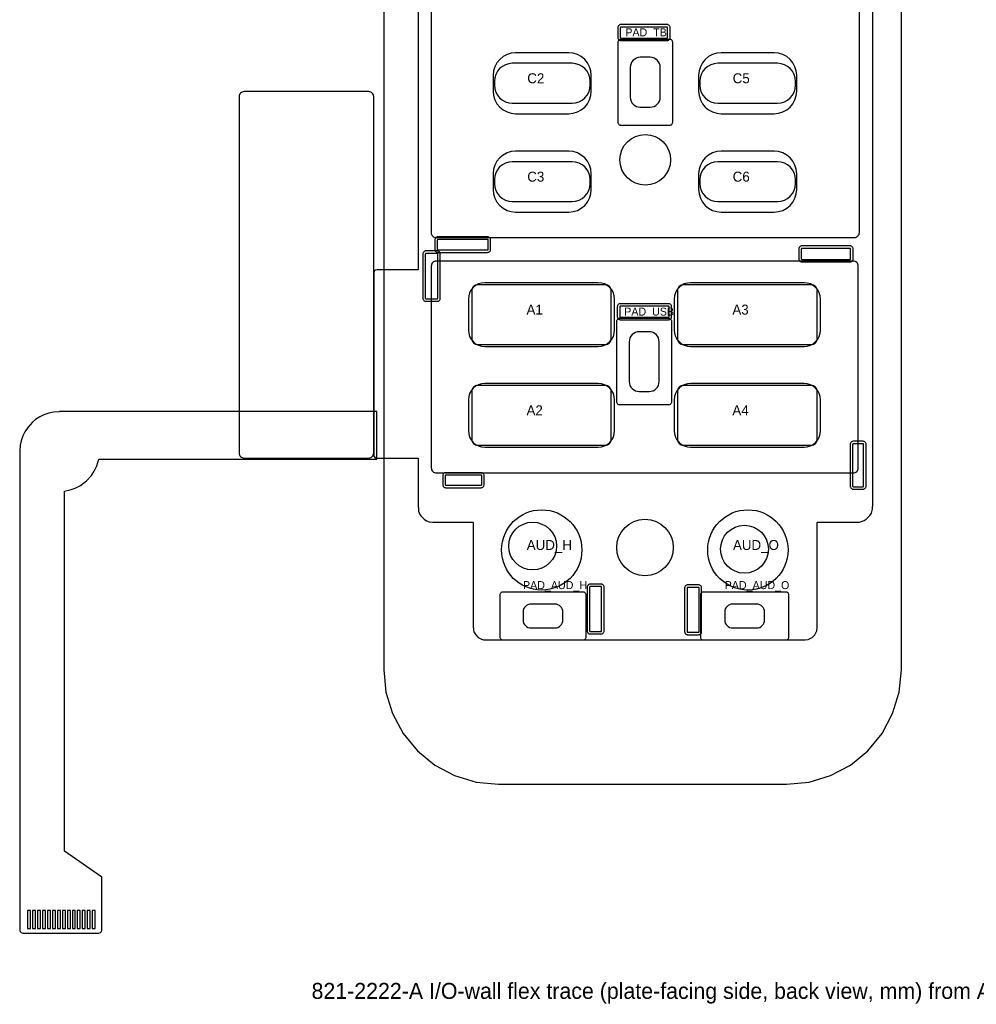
# Model space of a CAD drawing. Header units: metres. Extents: x -9 to 183, y -27 to 159.
# Tile 1 of 2: x -9 to 87, y -27 to 72. Entities that reach past the tile are written whole.
import ezdxf

# ---------------------------------------------------------------- set-up
doc = ezdxf.new("R2010")
doc.units = ezdxf.units.M
for name, color, linetype in [('FLEX_CONTACTS', 40, 'Continuous'), ('FLEX_CUTOUTS', 30, 'Continuous'), ('FLEX_HOLES', 30, 'Continuous'), ('FLEX_LEDS', 2, 'Continuous'), ('FLEX_LIGHT_PADS', 5, 'Continuous'), ('FLEX_OUTLINE', 30, 'Continuous'), ('FLEX_SILVER_FRAMES', 9, 'Continuous'), ('FLEX_TAIL', 8, 'Continuous'), ('IGNORED_BLACK_TAB', 251, 'Continuous'), ('NOTES', 7, 'Continuous'), ('REF_LED_POCKETS', 1, 'Continuous'), ('REF_LIGHT_WINDOWS', 2, 'Continuous'), ('REF_PLATE_OPENINGS', 7, 'Continuous'), ('REF_PLATE_OUTLINE', 7, 'Continuous')]:
    doc.layers.add(name, color=color, linetype=linetype)

msp = doc.modelspace()

# ---------------------------------------------------------------- linework, layer by layer
at = {"layer": 'FLEX_CONTACTS'}
for points in [[(-8.489, -18.95), (-8.189, -18.95), (-8.189, -17.15), (-8.489, -17.15)], [(-7.989, -18.95), (-7.689, -18.95), (-7.689, -17.15), (-7.989, -17.15)], [(-7.489, -18.95), (-7.189, -18.95), (-7.189, -17.15), (-7.489, -17.15)], [(-6.989, -18.95), (-6.689, -18.95), (-6.689, -17.15), (-6.989, -17.15)], [(-6.489, -18.95), (-6.189, -18.95), (-6.189, -17.15), (-6.489, -17.15)], [(-5.989, -18.95), (-5.689, -18.95), (-5.689, -17.15), (-5.989, -17.15)], [(-5.489, -18.95), (-5.189, -18.95), (-5.189, -17.15), (-5.489, -17.15)], [(-4.989, -18.95), (-4.689, -18.95), (-4.689, -17.15), (-4.989, -17.15)], [(-4.489, -18.95), (-4.189, -18.95), (-4.189, -17.15), (-4.489, -17.15)], [(-3.989, -18.95), (-3.689, -18.95), (-3.689, -17.15), (-3.989, -17.15)], [(-3.489, -18.95), (-3.189, -18.95), (-3.189, -17.15), (-3.489, -17.15)], [(-2.989, -18.95), (-2.689, -18.95), (-2.689, -17.15), (-2.989, -17.15)], [(-2.489, -18.95), (-2.189, -18.95), (-2.189, -17.15), (-2.489, -17.15)], [(-1.989, -18.95), (-1.689, -18.95), (-1.689, -17.15), (-1.989, -17.15)]]:
    msp.add_lwpolyline(points, close=True, dxfattribs=at)
at = {"layer": 'FLEX_CUTOUTS'}
for points in [[(48.045, 66.64), (48.002, 67.079), (47.874, 67.501), (47.666, 67.89), (47.386, 68.231), (47.045, 68.511), (46.656, 68.719), (46.234, 68.847), (45.795, 68.89), (40.465, 68.89), (40.026, 68.847), (39.604, 68.719), (39.215, 68.511), (38.874, 68.231), (38.594, 67.89), (38.386, 67.501), (38.258, 67.079), (38.215, 66.64), (38.215, 65.04), (38.258, 64.601), (38.386, 64.179), (38.594, 63.79), (38.874, 63.449), (39.215, 63.169), (39.604, 62.961), (40.026, 62.833), (40.465, 62.79), (45.795, 62.79), (46.234, 62.833), (46.656, 62.961), (47.045, 63.169), (47.386, 63.449), (47.666, 63.79), (47.874, 64.179), (48.002, 64.601), (48.045, 65.04)], [(68.645, 66.64), (68.602, 67.079), (68.474, 67.501), (68.266, 67.89), (67.986, 68.231), (67.645, 68.511), (67.256, 68.719), (66.834, 68.847), (66.395, 68.89), (61.065, 68.89), (60.626, 68.847), (60.204, 68.719), (59.815, 68.511), (59.474, 68.231), (59.194, 67.89), (58.986, 67.501), (58.858, 67.079), (58.815, 66.64), (58.815, 65.04), (58.858, 64.601), (58.986, 64.179), (59.194, 63.79), (59.474, 63.449), (59.815, 63.169), (60.204, 62.961), (60.626, 62.833), (61.065, 62.79), (66.395, 62.79), (66.834, 62.833), (67.256, 62.961), (67.645, 63.169), (67.986, 63.449), (68.266, 63.79), (68.474, 64.179), (68.602, 64.601), (68.645, 65.04)], [(48.045, 56.772), (48.002, 57.211), (47.874, 57.633), (47.666, 58.022), (47.386, 58.363), (47.045, 58.643), (46.656, 58.851), (46.234, 58.979), (45.795, 59.022), (40.465, 59.022), (40.026, 58.979), (39.604, 58.851), (39.215, 58.643), (38.874, 58.363), (38.594, 58.022), (38.386, 57.633), (38.258, 57.211), (38.215, 56.772), (38.215, 55.172), (38.258, 54.733), (38.386, 54.311), (38.594, 53.922), (38.874, 53.581), (39.215, 53.301), (39.604, 53.093), (40.026, 52.965), (40.465, 52.922), (45.795, 52.922), (46.234, 52.965), (46.656, 53.093), (47.045, 53.301), (47.386, 53.581), (47.666, 53.922), (47.874, 54.311), (48.002, 54.733), (48.045, 55.172)], [(68.645, 56.772), (68.602, 57.211), (68.474, 57.633), (68.266, 58.022), (67.986, 58.363), (67.645, 58.643), (67.256, 58.851), (66.834, 58.979), (66.395, 59.022), (61.065, 59.022), (60.626, 58.979), (60.204, 58.851), (59.815, 58.643), (59.474, 58.363), (59.194, 58.022), (58.986, 57.633), (58.858, 57.211), (58.815, 56.772), (58.815, 55.172), (58.858, 54.733), (58.986, 54.311), (59.194, 53.922), (59.474, 53.581), (59.815, 53.301), (60.204, 53.093), (60.626, 52.965), (61.065, 52.922), (66.395, 52.922), (66.834, 52.965), (67.256, 53.093), (67.645, 53.301), (67.986, 53.581), (68.266, 53.922), (68.474, 54.311), (68.602, 54.733), (68.645, 55.172)], [(50.385, 44.193), (50.353, 44.513), (50.26, 44.821), (50.109, 45.104), (49.905, 45.353), (49.656, 45.557), (49.373, 45.708), (49.065, 45.801), (48.745, 45.833), (37.365, 45.833), (37.045, 45.801), (36.737, 45.708), (36.454, 45.557), (36.205, 45.353), (36.001, 45.104), (35.85, 44.821), (35.757, 44.513), (35.725, 44.193), (35.725, 41.083), (35.757, 40.763), (35.85, 40.455), (36.001, 40.172), (36.205, 39.923), (36.454, 39.719), (36.737, 39.568), (37.045, 39.475), (37.365, 39.443), (48.745, 39.443), (49.065, 39.475), (49.373, 39.568), (49.656, 39.719), (49.905, 39.923), (50.109, 40.172), (50.26, 40.455), (50.353, 40.763), (50.385, 41.083)], [(71.027, 44.193), (70.995, 44.513), (70.902, 44.821), (70.751, 45.104), (70.547, 45.353), (70.298, 45.557), (70.015, 45.708), (69.707, 45.801), (69.387, 45.833), (58.007, 45.833), (57.687, 45.801), (57.379, 45.708), (57.096, 45.557), (56.847, 45.353), (56.643, 45.104), (56.492, 44.821), (56.399, 44.513), (56.367, 44.193), (56.367, 41.083), (56.399, 40.763), (56.492, 40.455), (56.643, 40.172), (56.847, 39.923), (57.096, 39.719), (57.379, 39.568), (57.687, 39.475), (58.007, 39.443), (69.387, 39.443), (69.707, 39.475), (70.015, 39.568), (70.298, 39.719), (70.547, 39.923), (70.751, 40.172), (70.902, 40.455), (70.995, 40.763), (71.027, 41.083)], [(50.385, 34.09), (50.353, 34.41), (50.26, 34.718), (50.109, 35.001), (49.905, 35.25), (49.656, 35.454), (49.373, 35.605), (49.065, 35.698), (48.745, 35.73), (37.365, 35.73), (37.045, 35.698), (36.737, 35.605), (36.454, 35.454), (36.205, 35.25), (36.001, 35.001), (35.85, 34.718), (35.757, 34.41), (35.725, 34.09), (35.725, 30.98), (35.757, 30.66), (35.85, 30.352), (36.001, 30.069), (36.205, 29.82), (36.454, 29.616), (36.737, 29.465), (37.045, 29.372), (37.365, 29.34), (48.745, 29.34), (49.065, 29.372), (49.373, 29.465), (49.656, 29.616), (49.905, 29.82), (50.109, 30.069), (50.26, 30.352), (50.353, 30.66), (50.385, 30.98)], [(71.027, 34.09), (70.995, 34.41), (70.902, 34.718), (70.751, 35.001), (70.547, 35.25), (70.298, 35.454), (70.015, 35.605), (69.707, 35.698), (69.387, 35.73), (58.007, 35.73), (57.687, 35.698), (57.379, 35.605), (57.096, 35.454), (56.847, 35.25), (56.643, 35.001), (56.492, 34.718), (56.399, 34.41), (56.367, 34.09), (56.367, 30.98), (56.399, 30.66), (56.492, 30.352), (56.643, 30.069), (56.847, 29.82), (57.096, 29.616), (57.379, 29.465), (57.687, 29.372), (58.007, 29.34), (69.387, 29.34), (69.707, 29.372), (70.015, 29.465), (70.298, 29.616), (70.547, 29.82), (70.751, 30.069), (70.902, 30.352), (70.995, 30.66), (71.027, 30.98)]]:
    msp.add_lwpolyline(points, close=True, dxfattribs=at)
for centre in [(43.078, 19.027), (63.756, 19.027)]:
    msp.add_circle(centre, 4.025, dxfattribs=at)
at = {"layer": 'FLEX_HOLES'}
for centre, radius in [((53.464, 58.161), 2.54), ((53.435, 19.272), 2.835)]:
    msp.add_circle(centre, radius, dxfattribs=at)
at = {"layer": 'FLEX_LEDS'}
for points in [[(55.708, 71.426), (55.707, 71.436), (55.704, 71.445), (55.7, 71.454), (55.693, 71.461), (55.686, 71.468), (55.677, 71.472), (55.668, 71.475), (55.658, 71.476), (51.008, 71.476), (50.998, 71.475), (50.989, 71.472), (50.98, 71.468), (50.973, 71.461), (50.966, 71.454), (50.962, 71.445), (50.959, 71.436), (50.958, 71.426), (50.958, 70.426), (50.959, 70.416), (50.962, 70.407), (50.966, 70.398), (50.973, 70.391), (50.98, 70.384), (50.989, 70.38), (50.998, 70.377), (51.008, 70.376), (55.658, 70.376), (55.668, 70.377), (55.677, 70.38), (55.686, 70.384), (55.693, 70.391), (55.7, 70.398), (55.704, 70.407), (55.707, 70.416), (55.708, 70.426)], [(37.708, 50.126), (37.707, 50.136), (37.704, 50.145), (37.7, 50.154), (37.693, 50.161), (37.686, 50.168), (37.677, 50.172), (37.668, 50.175), (37.658, 50.176), (32.658, 50.176), (32.648, 50.175), (32.639, 50.172), (32.63, 50.168), (32.623, 50.161), (32.616, 50.154), (32.612, 50.145), (32.609, 50.136), (32.608, 50.126), (32.608, 49.176), (32.609, 49.166), (32.612, 49.157), (32.616, 49.148), (32.623, 49.141), (32.63, 49.134), (32.639, 49.13), (32.648, 49.127), (32.658, 49.126), (37.658, 49.126), (37.668, 49.127), (37.677, 49.13), (37.686, 49.134), (37.693, 49.141), (37.7, 49.148), (37.704, 49.157), (37.707, 49.166), (37.708, 49.176)], [(32.658, 48.726), (32.657, 48.736), (32.654, 48.745), (32.65, 48.754), (32.643, 48.761), (32.636, 48.768), (32.627, 48.772), (32.618, 48.775), (32.608, 48.776), (31.458, 48.776), (31.448, 48.775), (31.439, 48.772), (31.43, 48.768), (31.423, 48.761), (31.416, 48.754), (31.412, 48.745), (31.409, 48.736), (31.408, 48.726), (31.408, 44.276), (31.409, 44.266), (31.412, 44.257), (31.416, 44.248), (31.423, 44.241), (31.43, 44.234), (31.439, 44.23), (31.448, 44.227), (31.458, 44.226), (32.608, 44.226), (32.618, 44.227), (32.627, 44.23), (32.636, 44.234), (32.643, 44.241), (32.65, 44.248), (32.654, 44.257), (32.657, 44.266), (32.658, 44.276)], [(74.058, 49.226), (74.057, 49.236), (74.054, 49.245), (74.05, 49.254), (74.043, 49.261), (74.036, 49.268), (74.027, 49.272), (74.018, 49.275), (74.008, 49.276), (69.158, 49.276), (69.148, 49.275), (69.139, 49.272), (69.13, 49.268), (69.123, 49.261), (69.116, 49.254), (69.112, 49.245), (69.109, 49.236), (69.108, 49.226), (69.108, 48.226), (69.109, 48.216), (69.112, 48.207), (69.116, 48.198), (69.123, 48.191), (69.13, 48.184), (69.139, 48.18), (69.148, 48.177), (69.158, 48.176), (74.008, 48.176), (74.018, 48.177), (74.027, 48.18), (74.036, 48.184), (74.043, 48.191), (74.05, 48.198), (74.054, 48.207), (74.057, 48.216), (74.058, 48.226)], [(55.858, 43.426), (55.857, 43.436), (55.854, 43.445), (55.85, 43.454), (55.843, 43.461), (55.836, 43.468), (55.827, 43.472), (55.818, 43.475), (55.808, 43.476), (50.958, 43.476), (50.948, 43.475), (50.939, 43.472), (50.93, 43.468), (50.923, 43.461), (50.916, 43.454), (50.912, 43.445), (50.909, 43.436), (50.908, 43.426), (50.908, 42.426), (50.909, 42.416), (50.912, 42.407), (50.916, 42.398), (50.923, 42.391), (50.93, 42.384), (50.939, 42.38), (50.948, 42.377), (50.958, 42.376), (55.808, 42.376), (55.818, 42.377), (55.827, 42.38), (55.836, 42.384), (55.843, 42.391), (55.85, 42.398), (55.854, 42.407), (55.857, 42.416), (55.858, 42.426)], [(75.358, 29.626), (75.357, 29.636), (75.354, 29.645), (75.35, 29.654), (75.343, 29.661), (75.336, 29.668), (75.327, 29.672), (75.318, 29.675), (75.308, 29.676), (74.308, 29.676), (74.298, 29.675), (74.289, 29.672), (74.28, 29.668), (74.273, 29.661), (74.266, 29.654), (74.262, 29.645), (74.259, 29.636), (74.258, 29.626), (74.258, 25.426), (74.259, 25.416), (74.262, 25.407), (74.266, 25.398), (74.273, 25.391), (74.28, 25.384), (74.289, 25.38), (74.298, 25.377), (74.308, 25.376), (75.308, 25.376), (75.318, 25.377), (75.327, 25.38), (75.336, 25.384), (75.343, 25.391), (75.35, 25.398), (75.354, 25.407), (75.357, 25.416), (75.358, 25.426)], [(37.058, 26.476), (37.057, 26.486), (37.054, 26.495), (37.05, 26.504), (37.043, 26.511), (37.036, 26.518), (37.027, 26.522), (37.018, 26.525), (37.008, 26.526), (33.458, 26.526), (33.448, 26.525), (33.439, 26.522), (33.43, 26.518), (33.423, 26.511), (33.416, 26.504), (33.412, 26.495), (33.409, 26.486), (33.408, 26.476), (33.408, 25.576), (33.409, 25.566), (33.412, 25.557), (33.416, 25.548), (33.423, 25.541), (33.43, 25.534), (33.439, 25.53), (33.448, 25.527), (33.458, 25.526), (37.008, 25.526), (37.018, 25.527), (37.027, 25.53), (37.036, 25.534), (37.043, 25.541), (37.05, 25.548), (37.054, 25.557), (37.057, 25.566), (37.058, 25.576)], [(49.083, 15.301), (49.082, 15.311), (49.079, 15.32), (49.075, 15.329), (49.068, 15.336), (49.061, 15.343), (49.052, 15.347), (49.043, 15.35), (49.033, 15.351), (47.933, 15.351), (47.923, 15.35), (47.914, 15.347), (47.905, 15.343), (47.898, 15.336), (47.891, 15.329), (47.887, 15.32), (47.884, 15.311), (47.883, 15.301), (47.883, 10.901), (47.884, 10.891), (47.887, 10.882), (47.891, 10.873), (47.898, 10.866), (47.905, 10.859), (47.914, 10.855), (47.923, 10.852), (47.933, 10.851), (49.033, 10.851), (49.043, 10.852), (49.052, 10.855), (49.061, 10.859), (49.068, 10.866), (49.075, 10.873), (49.079, 10.882), (49.082, 10.891), (49.083, 10.901)], [(58.858, 15.226), (58.857, 15.236), (58.854, 15.245), (58.85, 15.254), (58.843, 15.261), (58.836, 15.268), (58.827, 15.272), (58.818, 15.275), (58.808, 15.276), (57.708, 15.276), (57.698, 15.275), (57.689, 15.272), (57.68, 15.268), (57.673, 15.261), (57.666, 15.254), (57.662, 15.245), (57.659, 15.236), (57.658, 15.226), (57.658, 10.826), (57.659, 10.816), (57.662, 10.807), (57.666, 10.798), (57.673, 10.791), (57.68, 10.784), (57.689, 10.78), (57.698, 10.777), (57.708, 10.776), (58.808, 10.776), (58.818, 10.777), (58.827, 10.78), (58.836, 10.784), (58.843, 10.791), (58.85, 10.798), (58.854, 10.807), (58.857, 10.816), (58.858, 10.826)]]:
    msp.add_lwpolyline(points, close=True, dxfattribs=at)
at = {"layer": 'FLEX_LIGHT_PADS'}
for points in [[(56.211, 69.946), (56.205, 70.005), (56.188, 70.061), (56.16, 70.113), (56.123, 70.158), (56.078, 70.195), (56.026, 70.223), (55.97, 70.24), (55.911, 70.246), (51.011, 70.246), (50.952, 70.24), (50.896, 70.223), (50.844, 70.195), (50.799, 70.158), (50.762, 70.113), (50.734, 70.061), (50.717, 70.005), (50.711, 69.946), (50.711, 61.936), (50.717, 61.877), (50.734, 61.821), (50.762, 61.769), (50.799, 61.724), (50.844, 61.687), (50.896, 61.659), (50.952, 61.642), (51.011, 61.636), (55.911, 61.636), (55.97, 61.642), (56.026, 61.659), (56.078, 61.687), (56.123, 61.724), (56.16, 61.769), (56.188, 61.821), (56.205, 61.877), (56.211, 61.936)], [(56.125, 41.935), (56.119, 41.994), (56.102, 42.05), (56.074, 42.102), (56.037, 42.147), (55.992, 42.184), (55.94, 42.212), (55.884, 42.229), (55.825, 42.235), (50.885, 42.235), (50.826, 42.229), (50.77, 42.212), (50.718, 42.184), (50.673, 42.147), (50.636, 42.102), (50.608, 42.05), (50.591, 41.994), (50.585, 41.935), (50.585, 33.905), (50.591, 33.846), (50.608, 33.79), (50.636, 33.738), (50.673, 33.693), (50.718, 33.656), (50.77, 33.628), (50.826, 33.611), (50.885, 33.605), (55.825, 33.605), (55.884, 33.611), (55.94, 33.628), (55.992, 33.656), (56.037, 33.693), (56.074, 33.738), (56.102, 33.79), (56.119, 33.846), (56.125, 33.905)], [(47.528, 14.501), (47.522, 14.56), (47.505, 14.616), (47.477, 14.668), (47.44, 14.713), (47.395, 14.75), (47.343, 14.778), (47.287, 14.795), (47.228, 14.801), (39.178, 14.801), (39.119, 14.795), (39.063, 14.778), (39.011, 14.75), (38.966, 14.713), (38.929, 14.668), (38.901, 14.616), (38.884, 14.56), (38.878, 14.501), (38.878, 10.301), (38.884, 10.242), (38.901, 10.186), (38.929, 10.134), (38.966, 10.089), (39.011, 10.052), (39.063, 10.024), (39.119, 10.007), (39.178, 10.001), (47.228, 10.001), (47.287, 10.007), (47.343, 10.024), (47.395, 10.052), (47.44, 10.089), (47.477, 10.134), (47.505, 10.186), (47.522, 10.242), (47.528, 10.301)], [(67.863, 14.501), (67.857, 14.56), (67.84, 14.616), (67.812, 14.668), (67.775, 14.713), (67.73, 14.75), (67.678, 14.778), (67.622, 14.795), (67.563, 14.801), (59.293, 14.801), (59.234, 14.795), (59.178, 14.778), (59.126, 14.75), (59.081, 14.713), (59.044, 14.668), (59.016, 14.616), (58.999, 14.56), (58.993, 14.501), (58.993, 10.301), (58.999, 10.242), (59.016, 10.186), (59.044, 10.134), (59.081, 10.089), (59.126, 10.052), (59.178, 10.024), (59.234, 10.007), (59.293, 10.001), (67.563, 10.001), (67.622, 10.007), (67.678, 10.024), (67.73, 10.052), (67.775, 10.089), (67.812, 10.134), (67.84, 10.186), (67.857, 10.242), (67.863, 10.301)]]:
    msp.add_lwpolyline(points, close=True, dxfattribs=at)
at = {"layer": 'FLEX_OUTLINE'}
msp.add_lwpolyline([(30.683, 99.951), (30.683, 47.151), (30.658, 47.126), (26.533, 47.126), (26.383, 47.076), (26.283, 46.976), (26.233, 46.826), (26.233, 28.526), (26.258, 28.426), (26.383, 28.276), (26.533, 28.226), (30.658, 28.226), (30.683, 28.201), (30.683, 23.301), (30.708, 23.276), (30.733, 22.926), (30.858, 22.601), (30.983, 22.401), (31.283, 22.101), (31.533, 21.951), (31.808, 21.851), (32.158, 21.826), (32.183, 21.801), (36.183, 21.801), (36.208, 21.776), (36.208, 11.251), (36.233, 11.226), (36.233, 11.026), (36.283, 10.826), (36.458, 10.501), (36.708, 10.251), (37.033, 10.076), (37.233, 10.026), (37.433, 10.026), (37.458, 10.001), (69.458, 10.001), (69.483, 10.026), (69.808, 10.051), (70.208, 10.251), (70.458, 10.501), (70.658, 10.901), (70.683, 11.226), (70.708, 11.251), (70.708, 21.776), (70.733, 21.801), (74.683, 21.801), (74.708, 21.826), (74.958, 21.826), (75.158, 21.876), (75.408, 21.976), (75.608, 22.101), (75.983, 22.476), (76.133, 22.726), (76.258, 23.126), (76.258, 23.376), (76.283, 23.401), (76.283, 114.701)], dxfattribs=at)
at = {"layer": 'FLEX_SILVER_FRAMES'}
msp.add_lwpolyline([(31.984, 80.354), (31.984, 50.874), (31.994, 50.776), (32.022, 50.683), (32.068, 50.596), (32.13, 50.52), (32.206, 50.458), (32.293, 50.412), (32.386, 50.384), (32.484, 50.374), (74.434, 50.374), (74.532, 50.384), (74.625, 50.412), (74.712, 50.458), (74.788, 50.52), (74.85, 50.596), (74.896, 50.683), (74.924, 50.776), (74.934, 50.874), (74.934, 80.354)], dxfattribs=at)
msp.add_lwpolyline([(74.813, 47.504), (74.803, 47.602), (74.775, 47.695), (74.729, 47.782), (74.667, 47.858), (74.591, 47.92), (74.504, 47.966), (74.411, 47.994), (74.313, 48.004), (32.503, 48.004), (32.405, 47.994), (32.312, 47.966), (32.225, 47.92), (32.149, 47.858), (32.087, 47.782), (32.041, 47.695), (32.013, 47.602), (32.003, 47.504), (32.003, 27.254), (32.013, 27.156), (32.041, 27.063), (32.087, 26.976), (32.149, 26.9), (32.225, 26.838), (32.312, 26.792), (32.405, 26.764), (32.503, 26.754), (74.313, 26.754), (74.411, 26.764), (74.504, 26.792), (74.591, 26.838), (74.667, 26.9), (74.729, 26.976), (74.775, 27.063), (74.803, 27.156), (74.813, 27.254)], close=True, dxfattribs=at)
at = {"layer": 'FLEX_TAIL'}
msp.add_lwpolyline([(-5.267, 32.901), (-5.292, 32.876), (-5.892, 32.851), (-6.342, 32.751), (-6.842, 32.576), (-7.242, 32.376), (-7.667, 32.101), (-7.967, 31.851), (-8.467, 31.301), (-8.742, 30.876), (-8.942, 30.476), (-9.117, 29.976), (-9.217, 29.526), (-9.242, 28.926), (-9.267, 28.901), (-9.267, -19.099), (-9.217, -19.249), (-9.117, -19.349), (-8.967, -19.399), (-1.317, -19.399), (-1.167, -19.349), (-1.067, -19.249), (-1.017, -19.099), (-1.017, -13.799), (-4.767, -11.199), (-4.767, 24.926), (-4.192, 25.051), (-3.692, 25.226), (-3.167, 25.501), (-2.567, 25.951), (-2.067, 26.501), (-1.792, 26.926), (-1.542, 27.451), (-1.342, 28.151), (26.533, 28.151), (26.533, 32.901)], close=True, dxfattribs=at)
at = {"layer": 'IGNORED_BLACK_TAB'}
msp.add_lwpolyline([(26.236, 64.5), (26.226, 64.598), (26.198, 64.691), (26.152, 64.778), (26.09, 64.854), (26.014, 64.916), (25.927, 64.962), (25.834, 64.99), (25.736, 65), (13.236, 65), (13.138, 64.99), (13.045, 64.962), (12.958, 64.916), (12.882, 64.854), (12.82, 64.778), (12.774, 64.691), (12.746, 64.598), (12.736, 64.5), (12.736, 28.75), (12.746, 28.652), (12.774, 28.559), (12.82, 28.472), (12.882, 28.396), (12.958, 28.334), (13.045, 28.288), (13.138, 28.26), (13.236, 28.25), (25.736, 28.25), (25.834, 28.26), (25.927, 28.288), (26.014, 28.334), (26.09, 28.396), (26.152, 28.472), (26.198, 28.559), (26.226, 28.652), (26.236, 28.75)], close=True, dxfattribs=at)
at = {"layer": 'REF_LED_POCKETS'}
for points in [[(55.958, 71.426), (55.952, 71.485), (55.935, 71.541), (55.907, 71.593), (55.87, 71.638), (55.825, 71.675), (55.773, 71.703), (55.717, 71.72), (55.658, 71.726), (51.008, 71.726), (50.949, 71.72), (50.893, 71.703), (50.841, 71.675), (50.796, 71.638), (50.759, 71.593), (50.731, 71.541), (50.714, 71.485), (50.708, 71.426), (50.708, 70.426), (50.714, 70.367), (50.731, 70.311), (50.759, 70.259), (50.796, 70.214), (50.841, 70.177), (50.893, 70.149), (50.949, 70.132), (51.008, 70.126), (55.658, 70.126), (55.717, 70.132), (55.773, 70.149), (55.825, 70.177), (55.87, 70.214), (55.907, 70.259), (55.935, 70.311), (55.952, 70.367), (55.958, 70.426)], [(37.958, 50.126), (37.952, 50.185), (37.935, 50.241), (37.907, 50.293), (37.87, 50.338), (37.825, 50.375), (37.773, 50.403), (37.717, 50.42), (37.658, 50.426), (32.658, 50.426), (32.599, 50.42), (32.543, 50.403), (32.491, 50.375), (32.446, 50.338), (32.409, 50.293), (32.381, 50.241), (32.364, 50.185), (32.358, 50.126), (32.358, 49.176), (32.364, 49.117), (32.381, 49.061), (32.409, 49.009), (32.446, 48.964), (32.491, 48.927), (32.543, 48.899), (32.599, 48.882), (32.658, 48.876), (37.658, 48.876), (37.717, 48.882), (37.773, 48.899), (37.825, 48.927), (37.87, 48.964), (37.907, 49.009), (37.935, 49.061), (37.952, 49.117), (37.958, 49.176)], [(74.308, 49.226), (74.302, 49.285), (74.285, 49.341), (74.257, 49.393), (74.22, 49.438), (74.175, 49.475), (74.123, 49.503), (74.067, 49.52), (74.008, 49.526), (69.158, 49.526), (69.099, 49.52), (69.043, 49.503), (68.991, 49.475), (68.946, 49.438), (68.909, 49.393), (68.881, 49.341), (68.864, 49.285), (68.858, 49.226), (68.858, 48.226), (68.864, 48.167), (68.881, 48.111), (68.909, 48.059), (68.946, 48.014), (68.991, 47.977), (69.043, 47.949), (69.099, 47.932), (69.158, 47.926), (74.008, 47.926), (74.067, 47.932), (74.123, 47.949), (74.175, 47.977), (74.22, 48.014), (74.257, 48.059), (74.285, 48.111), (74.302, 48.167), (74.308, 48.226)], [(32.908, 48.726), (32.902, 48.785), (32.885, 48.841), (32.857, 48.893), (32.82, 48.938), (32.775, 48.975), (32.723, 49.003), (32.667, 49.02), (32.608, 49.026), (31.458, 49.026), (31.399, 49.02), (31.343, 49.003), (31.291, 48.975), (31.246, 48.938), (31.209, 48.893), (31.181, 48.841), (31.164, 48.785), (31.158, 48.726), (31.158, 44.276), (31.164, 44.217), (31.181, 44.161), (31.209, 44.109), (31.246, 44.064), (31.291, 44.027), (31.343, 43.999), (31.399, 43.982), (31.458, 43.976), (32.608, 43.976), (32.667, 43.982), (32.723, 43.999), (32.775, 44.027), (32.82, 44.064), (32.857, 44.109), (32.885, 44.161), (32.902, 44.217), (32.908, 44.276)], [(56.108, 43.426), (56.102, 43.485), (56.085, 43.541), (56.057, 43.593), (56.02, 43.638), (55.975, 43.675), (55.923, 43.703), (55.867, 43.72), (55.808, 43.726), (50.958, 43.726), (50.899, 43.72), (50.843, 43.703), (50.791, 43.675), (50.746, 43.638), (50.709, 43.593), (50.681, 43.541), (50.664, 43.485), (50.658, 43.426), (50.658, 42.426), (50.664, 42.367), (50.681, 42.311), (50.709, 42.259), (50.746, 42.214), (50.791, 42.177), (50.843, 42.149), (50.899, 42.132), (50.958, 42.126), (55.808, 42.126), (55.867, 42.132), (55.923, 42.149), (55.975, 42.177), (56.02, 42.214), (56.057, 42.259), (56.085, 42.311), (56.102, 42.367), (56.108, 42.426)], [(75.608, 29.626), (75.602, 29.685), (75.585, 29.741), (75.557, 29.793), (75.52, 29.838), (75.475, 29.875), (75.423, 29.903), (75.367, 29.92), (75.308, 29.926), (74.308, 29.926), (74.249, 29.92), (74.193, 29.903), (74.141, 29.875), (74.096, 29.838), (74.059, 29.793), (74.031, 29.741), (74.014, 29.685), (74.008, 29.626), (74.008, 25.426), (74.014, 25.367), (74.031, 25.311), (74.059, 25.259), (74.096, 25.214), (74.141, 25.177), (74.193, 25.149), (74.249, 25.132), (74.308, 25.126), (75.308, 25.126), (75.367, 25.132), (75.423, 25.149), (75.475, 25.177), (75.52, 25.214), (75.557, 25.259), (75.585, 25.311), (75.602, 25.367), (75.608, 25.426)], [(37.308, 26.476), (37.302, 26.535), (37.285, 26.591), (37.257, 26.643), (37.22, 26.688), (37.175, 26.725), (37.123, 26.753), (37.067, 26.77), (37.008, 26.776), (33.458, 26.776), (33.399, 26.77), (33.343, 26.753), (33.291, 26.725), (33.246, 26.688), (33.209, 26.643), (33.181, 26.591), (33.164, 26.535), (33.158, 26.476), (33.158, 25.576), (33.164, 25.517), (33.181, 25.461), (33.209, 25.409), (33.246, 25.364), (33.291, 25.327), (33.343, 25.299), (33.399, 25.282), (33.458, 25.276), (37.008, 25.276), (37.067, 25.282), (37.123, 25.299), (37.175, 25.327), (37.22, 25.364), (37.257, 25.409), (37.285, 25.461), (37.302, 25.517), (37.308, 25.576)], [(49.333, 15.301), (49.327, 15.36), (49.31, 15.416), (49.282, 15.468), (49.245, 15.513), (49.2, 15.55), (49.148, 15.578), (49.092, 15.595), (49.033, 15.601), (47.933, 15.601), (47.874, 15.595), (47.818, 15.578), (47.766, 15.55), (47.721, 15.513), (47.684, 15.468), (47.656, 15.416), (47.639, 15.36), (47.633, 15.301), (47.633, 10.901), (47.639, 10.842), (47.656, 10.786), (47.684, 10.734), (47.721, 10.689), (47.766, 10.652), (47.818, 10.624), (47.874, 10.607), (47.933, 10.601), (49.033, 10.601), (49.092, 10.607), (49.148, 10.624), (49.2, 10.652), (49.245, 10.689), (49.282, 10.734), (49.31, 10.786), (49.327, 10.842), (49.333, 10.901)], [(59.108, 15.226), (59.102, 15.285), (59.085, 15.341), (59.057, 15.393), (59.02, 15.438), (58.975, 15.475), (58.923, 15.503), (58.867, 15.52), (58.808, 15.526), (57.708, 15.526), (57.649, 15.52), (57.593, 15.503), (57.541, 15.475), (57.496, 15.438), (57.459, 15.393), (57.431, 15.341), (57.414, 15.285), (57.408, 15.226), (57.408, 10.826), (57.414, 10.767), (57.431, 10.711), (57.459, 10.659), (57.496, 10.614), (57.541, 10.577), (57.593, 10.549), (57.649, 10.532), (57.708, 10.526), (58.808, 10.526), (58.867, 10.532), (58.923, 10.549), (58.975, 10.577), (59.02, 10.614), (59.057, 10.659), (59.085, 10.711), (59.102, 10.767), (59.108, 10.826)]]:
    msp.add_lwpolyline(points, close=True, dxfattribs=at)
at = {"layer": 'REF_LIGHT_WINDOWS'}
for points in [[(54.961, 67.441), (54.942, 67.636), (54.885, 67.824), (54.792, 67.997), (54.668, 68.148), (54.517, 68.272), (54.344, 68.365), (54.156, 68.422), (53.961, 68.441), (52.961, 68.441), (52.766, 68.422), (52.578, 68.365), (52.405, 68.272), (52.254, 68.148), (52.13, 67.997), (52.037, 67.824), (51.98, 67.636), (51.961, 67.441), (51.961, 64.441), (51.98, 64.246), (52.037, 64.058), (52.13, 63.885), (52.254, 63.734), (52.405, 63.61), (52.578, 63.517), (52.766, 63.46), (52.961, 63.441), (53.961, 63.441), (54.156, 63.46), (54.344, 63.517), (54.517, 63.61), (54.668, 63.734), (54.792, 63.885), (54.885, 64.058), (54.942, 64.246), (54.961, 64.441)], [(54.855, 39.92), (54.836, 40.115), (54.779, 40.303), (54.686, 40.476), (54.562, 40.627), (54.411, 40.751), (54.238, 40.844), (54.05, 40.901), (53.855, 40.92), (52.855, 40.92), (52.66, 40.901), (52.472, 40.844), (52.299, 40.751), (52.148, 40.627), (52.024, 40.476), (51.931, 40.303), (51.874, 40.115), (51.855, 39.92), (51.855, 35.92), (51.874, 35.725), (51.931, 35.537), (52.024, 35.364), (52.148, 35.213), (52.299, 35.089), (52.472, 34.996), (52.66, 34.939), (52.855, 34.92), (53.855, 34.92), (54.05, 34.939), (54.238, 34.996), (54.411, 35.089), (54.562, 35.213), (54.686, 35.364), (54.779, 35.537), (54.836, 35.725), (54.855, 35.92)], [(45.203, 12.801), (45.188, 12.957), (45.142, 13.107), (45.068, 13.245), (44.969, 13.367), (44.847, 13.466), (44.709, 13.54), (44.559, 13.586), (44.403, 13.601), (42.003, 13.601), (41.847, 13.586), (41.697, 13.54), (41.559, 13.466), (41.437, 13.367), (41.338, 13.245), (41.264, 13.107), (41.218, 12.957), (41.203, 12.801), (41.203, 12.001), (41.218, 11.845), (41.264, 11.695), (41.338, 11.557), (41.437, 11.435), (41.559, 11.336), (41.697, 11.262), (41.847, 11.216), (42.003, 11.201), (44.403, 11.201), (44.559, 11.216), (44.709, 11.262), (44.847, 11.336), (44.969, 11.435), (45.068, 11.557), (45.142, 11.695), (45.188, 11.845), (45.203, 12.001)], [(65.428, 12.801), (65.413, 12.957), (65.367, 13.107), (65.293, 13.245), (65.194, 13.367), (65.072, 13.466), (64.934, 13.54), (64.784, 13.586), (64.628, 13.601), (62.228, 13.601), (62.072, 13.586), (61.922, 13.54), (61.784, 13.466), (61.662, 13.367), (61.563, 13.245), (61.489, 13.107), (61.443, 12.957), (61.428, 12.801), (61.428, 12.001), (61.443, 11.845), (61.489, 11.695), (61.563, 11.557), (61.662, 11.435), (61.784, 11.336), (61.922, 11.262), (62.072, 11.216), (62.228, 11.201), (64.628, 11.201), (64.784, 11.216), (64.934, 11.262), (65.072, 11.336), (65.194, 11.435), (65.293, 11.557), (65.367, 11.695), (65.413, 11.845), (65.428, 12.001)]]:
    msp.add_lwpolyline(points, close=True, dxfattribs=at)
at = {"layer": 'REF_PLATE_OPENINGS'}
for points in [[(47.93, 66.04), (47.895, 66.391), (47.793, 66.729), (47.627, 67.04), (47.403, 67.313), (47.13, 67.537), (46.819, 67.703), (46.481, 67.805), (46.13, 67.84), (40.13, 67.84), (39.779, 67.805), (39.441, 67.703), (39.13, 67.537), (38.857, 67.313), (38.633, 67.04), (38.467, 66.729), (38.365, 66.391), (38.33, 66.04), (38.33, 65.64), (38.365, 65.289), (38.467, 64.951), (38.633, 64.64), (38.857, 64.367), (39.13, 64.143), (39.441, 63.977), (39.779, 63.875), (40.13, 63.84), (46.13, 63.84), (46.481, 63.875), (46.819, 63.977), (47.13, 64.143), (47.403, 64.367), (47.627, 64.64), (47.793, 64.951), (47.895, 65.289), (47.93, 65.64)], [(68.53, 66.04), (68.495, 66.391), (68.393, 66.729), (68.227, 67.04), (68.003, 67.313), (67.73, 67.537), (67.419, 67.703), (67.081, 67.805), (66.73, 67.84), (60.73, 67.84), (60.379, 67.805), (60.041, 67.703), (59.73, 67.537), (59.457, 67.313), (59.233, 67.04), (59.067, 66.729), (58.965, 66.391), (58.93, 66.04), (58.93, 65.64), (58.965, 65.289), (59.067, 64.951), (59.233, 64.64), (59.457, 64.367), (59.73, 64.143), (60.041, 63.977), (60.379, 63.875), (60.73, 63.84), (66.73, 63.84), (67.081, 63.875), (67.419, 63.977), (67.73, 64.143), (68.003, 64.367), (68.227, 64.64), (68.393, 64.951), (68.495, 65.289), (68.53, 65.64)], [(47.93, 56.172), (47.895, 56.523), (47.793, 56.861), (47.627, 57.172), (47.403, 57.445), (47.13, 57.669), (46.819, 57.835), (46.481, 57.937), (46.13, 57.972), (40.13, 57.972), (39.779, 57.937), (39.441, 57.835), (39.13, 57.669), (38.857, 57.445), (38.633, 57.172), (38.467, 56.861), (38.365, 56.523), (38.33, 56.172), (38.33, 55.772), (38.365, 55.421), (38.467, 55.083), (38.633, 54.772), (38.857, 54.499), (39.13, 54.275), (39.441, 54.109), (39.779, 54.007), (40.13, 53.972), (46.13, 53.972), (46.481, 54.007), (46.819, 54.109), (47.13, 54.275), (47.403, 54.499), (47.627, 54.772), (47.793, 55.083), (47.895, 55.421), (47.93, 55.772)], [(68.53, 56.172), (68.495, 56.523), (68.393, 56.861), (68.227, 57.172), (68.003, 57.445), (67.73, 57.669), (67.419, 57.835), (67.081, 57.937), (66.73, 57.972), (60.73, 57.972), (60.379, 57.937), (60.041, 57.835), (59.73, 57.669), (59.457, 57.445), (59.233, 57.172), (59.067, 56.861), (58.965, 56.523), (58.93, 56.172), (58.93, 55.772), (58.965, 55.421), (59.067, 55.083), (59.233, 54.772), (59.457, 54.499), (59.73, 54.275), (60.041, 54.109), (60.379, 54.007), (60.73, 53.972), (66.73, 53.972), (67.081, 54.007), (67.419, 54.109), (67.73, 54.275), (68.003, 54.499), (68.227, 54.772), (68.393, 55.083), (68.495, 55.421), (68.53, 55.772)], [(50.055, 45.038), (50.043, 45.155), (50.009, 45.268), (49.954, 45.371), (49.879, 45.462), (49.788, 45.537), (49.685, 45.592), (49.572, 45.626), (49.455, 45.638), (36.655, 45.638), (36.538, 45.626), (36.425, 45.592), (36.322, 45.537), (36.231, 45.462), (36.156, 45.371), (36.101, 45.268), (36.067, 45.155), (36.055, 45.038), (36.055, 40.238), (36.067, 40.121), (36.101, 40.008), (36.156, 39.905), (36.231, 39.814), (36.322, 39.739), (36.425, 39.684), (36.538, 39.65), (36.655, 39.638), (49.455, 39.638), (49.572, 39.65), (49.685, 39.684), (49.788, 39.739), (49.879, 39.814), (49.954, 39.905), (50.009, 40.008), (50.043, 40.121), (50.055, 40.238)], [(70.697, 45.038), (70.685, 45.155), (70.651, 45.268), (70.596, 45.371), (70.521, 45.462), (70.43, 45.537), (70.327, 45.592), (70.214, 45.626), (70.097, 45.638), (57.297, 45.638), (57.18, 45.626), (57.067, 45.592), (56.964, 45.537), (56.873, 45.462), (56.798, 45.371), (56.743, 45.268), (56.709, 45.155), (56.697, 45.038), (56.697, 40.238), (56.709, 40.121), (56.743, 40.008), (56.798, 39.905), (56.873, 39.814), (56.964, 39.739), (57.067, 39.684), (57.18, 39.65), (57.297, 39.638), (70.097, 39.638), (70.214, 39.65), (70.327, 39.684), (70.43, 39.739), (70.521, 39.814), (70.596, 39.905), (70.651, 40.008), (70.685, 40.121), (70.697, 40.238)], [(50.055, 34.935), (50.043, 35.052), (50.009, 35.165), (49.954, 35.268), (49.879, 35.359), (49.788, 35.434), (49.685, 35.489), (49.572, 35.523), (49.455, 35.535), (36.655, 35.535), (36.538, 35.523), (36.425, 35.489), (36.322, 35.434), (36.231, 35.359), (36.156, 35.268), (36.101, 35.165), (36.067, 35.052), (36.055, 34.935), (36.055, 30.135), (36.067, 30.018), (36.101, 29.905), (36.156, 29.802), (36.231, 29.711), (36.322, 29.636), (36.425, 29.581), (36.538, 29.547), (36.655, 29.535), (49.455, 29.535), (49.572, 29.547), (49.685, 29.581), (49.788, 29.636), (49.879, 29.711), (49.954, 29.802), (50.009, 29.905), (50.043, 30.018), (50.055, 30.135)], [(70.697, 34.935), (70.685, 35.052), (70.651, 35.165), (70.596, 35.268), (70.521, 35.359), (70.43, 35.434), (70.327, 35.489), (70.214, 35.523), (70.097, 35.535), (57.297, 35.535), (57.18, 35.523), (57.067, 35.489), (56.964, 35.434), (56.873, 35.359), (56.798, 35.268), (56.743, 35.165), (56.709, 35.052), (56.697, 34.935), (56.697, 30.135), (56.709, 30.018), (56.743, 29.905), (56.798, 29.802), (56.873, 29.711), (56.964, 29.636), (57.067, 29.581), (57.18, 29.547), (57.297, 29.535), (70.097, 29.535), (70.214, 29.547), (70.327, 29.581), (70.43, 29.636), (70.521, 29.711), (70.596, 29.802), (70.651, 29.905), (70.685, 30.018), (70.697, 30.135)]]:
    msp.add_lwpolyline(points, close=True, dxfattribs=at)
for centre in [(42.17, 19.42), (63.41, 19.1)]:
    msp.add_circle(centre, 2.4, dxfattribs=at)
at = {"layer": 'REF_PLATE_OUTLINE'}
msp.add_lwpolyline([(27.24, 147.12), (27.24, 7.02), (27.461, 4.776), (28.115, 2.619), (29.178, 0.631), (30.608, -1.112), (32.351, -2.542), (34.339, -3.605), (36.496, -4.259), (38.74, -4.48), (67.64, -4.48), (69.884, -4.259), (72.041, -3.605), (74.029, -2.542), (75.772, -1.112), (77.202, 0.631), (78.265, 2.619), (78.919, 4.776), (79.14, 7.02), (79.14, 147.12)], dxfattribs=at)

# ---------------------------------------------------------------- texts
at = {"layer": 'NOTES'}
for s, height, p in [('PAD_TB', 0.8, (51.461, 70.546)), ('C2', 1, (41.63, 65.84)), ('C5', 1, (62.23, 65.84)), ('C3', 1, (41.63, 55.972)), ('C6', 1, (62.23, 55.972)), ('A1', 1, (41.555, 42.638)), ('A3', 1, (62.197, 42.638)), ('PAD_USB', 0.8, (51.355, 42.535)), ('A2', 1, (41.555, 32.535)), ('A4', 1, (62.197, 32.535)), ('AUD_H', 1, (41.578, 19.027)), ('AUD_O', 1, (62.256, 19.027)), ('PAD_AUD_H', 0.8, (41.203, 15.101)), ('PAD_AUD_O', 0.8, (61.428, 15.101)), ('821-2222-A I/O-wall flex trace (plate-facing side, back view, mm) from Aidan flatbed scan 06ea8deb (200 dpi, ruler-calibrated, idealised); +-0.15; VERIFY by caliper', 1.6, (20, -26))]:
    msp.add_text(s, height=height, dxfattribs=at).set_placement(p)

doc.saveas('drawing.dxf')
